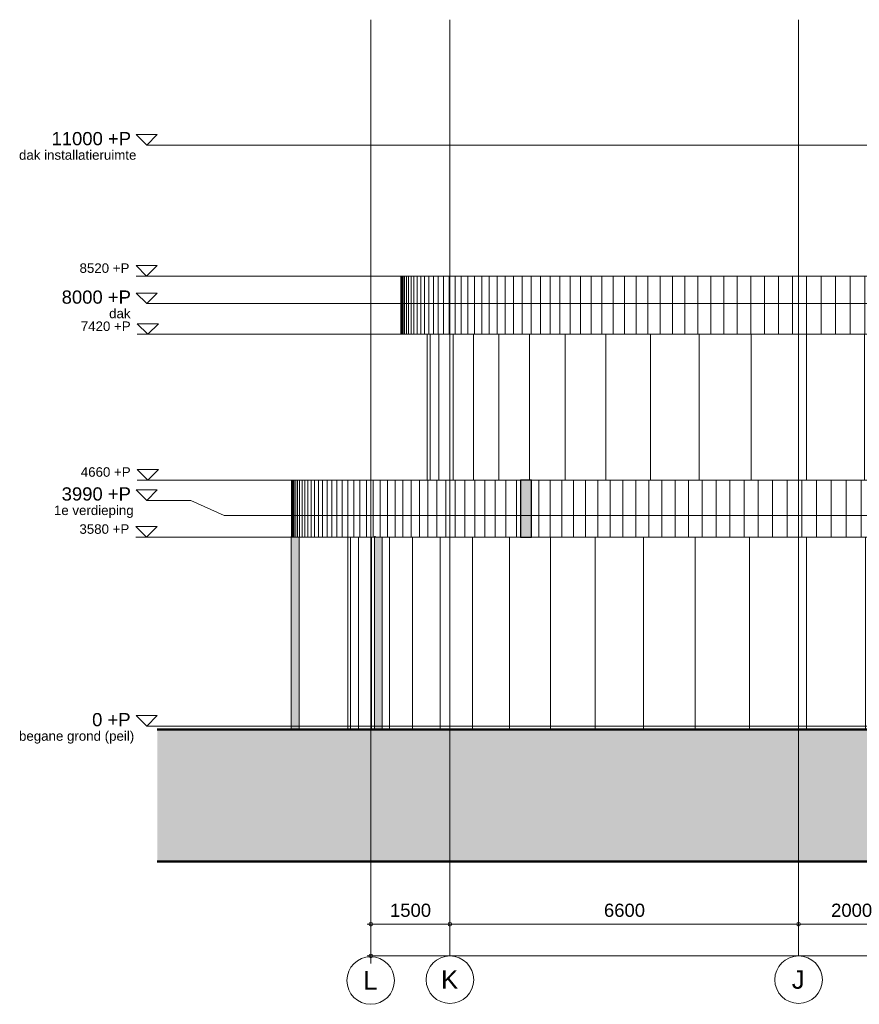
# Model space of a CAD drawing. Header units: millimetres. Extents: x -2730 to 271154, y -5699 to 14719.
# Tile 6 of 9: x 183043 to 198937, y -5266 to 13375. Entities that reach past the tile are written whole.
import ezdxf

# ---------------------------------------------------------------- set-up
doc = ezdxf.new("R2010")
doc.units = ezdxf.units.MM
doc.linetypes.add('THO_hhidden', pattern=[2.5, 1.5, -1])
doc.linetypes.add('THO_stramienlijn', pattern=[20, 17, -1.5, 0, -1.5])
for name, color, linetype, lineweight in [('A-ANNO-DIMS', 7, 'Continuous', 13), ('A-ANNO-DIMS-100', 7, 'Continuous', 13), ('A-FLOR-LEVL', 7, 'Continuous', 13), ('A-WALL-PATT', 7, 'Continuous', 18), ('C-TOPO', 7, 'Continuous', 13), ('C-TOPO-PATT', 7, 'Continuous', 50), ('G-ANNO-DIMS', 7, 'Continuous', 13), ('I-WALL', 7, 'Continuous', 18), ('S-COLS', 7, 'Continuous', 13), ('S-GRID', 7, 'Continuous', 13), ('S-GRID-IDEN', 7, 'Continuous', 13)]:
    doc.layers.add(name, color=color, linetype=linetype, lineweight=lineweight)
doc.layers.add('A-AREA', color=1, linetype='Continuous', lineweight=13, true_color=0xff0000)
doc.layers.add('A-DETL', color=7, linetype='Continuous', lineweight=13, true_color=0x00a600)
doc.styles.add('Arial', font='arial.ttf', dxfattribs={"height": 250})
doc.styles.add('Arial_1', font='arial.ttf', dxfattribs={"height": 180})
doc.styles.add('Arial_2', font='arial.ttf', dxfattribs={"height": 350})
doc.dimstyles.new('THO_25_-_transparant', dxfattribs={"dimscale": 304.8, "dimtxt": 0.836827, "dimasz": 0.229659, "dimexe": 0.459318, "dimexo": 0.0625, "dimgap": 0.213255, "dimtad": 1, "dimdec": 3, "dimlfac": 304.8, "dimrnd": 0.001, "dimdsep": 46, "dimtxsty": 'Arial', "dimblk1": 'DOTBLANK', "dimblk2": 'DOTBLANK', "dimsah": 1, "dimcen": 0.09, "dimdle": 0.229659, "dimazin": 0, "dimtfac": 1, "dimtdec": 4, "dimtix": 1, "dimtmove": 0, "dimatfit": 3, "dimfxl": 0.001507, "dimfxlon": 1, "dimtvp": 1, "dimtolj": 1, "dimtzin": 0, "dimarcsym": 2})

# ---------------------------------------------------------------- blocks, each defined once
blk = doc.blocks.new('FP_42-03 linkergevel _plotview_')
at = {"layer": 'A-WALL-PATT', "color": 8, "lineweight": 13, "true_color": 0x808080}
for p, q in [((-38582, -63), (-38582, 3580)), ((-38433, -63), (-38433, 3580)), ((-38187, -63), (-38187, 3580)), ((-37845, -63), (-37845, 3580)), ((-37410, -63), (-37410, 3580)), ((-36883, -63), (-36883, 3580)), ((-36270, -63), (-36270, 3580)), ((-35573, -63), (-35573, 3580)), ((-34799, -63), (-34799, 3580)), ((-33951, -63), (-33951, 3580)), ((-33036, -63), (-33036, 3580)), ((-32060, -63), (-32060, 3580)), ((-31030, -63), (-31030, 3580)), ((-29953, -63), (-29953, 3580)), ((-28836, -63), (-28836, 3580)), ((-27686, -63), (-27686, 3580)), ((-26513, -63), (-26513, 3580)), ((-25322, -63), (-25322, 3580)), ((-24124, -63), (-24124, 3580))]:
    blk.add_line(p, q, dxfattribs=at)
at = {"layer": 'I-WALL'}
blk.add_line((-38630, 3580), (-38630, -63), dxfattribs=at)
blk = doc.blocks.new('FP_44-03 linkergevel _plotview_')
at = {"layer": 'A-WALL-PATT', "color": 8, "lineweight": 13, "true_color": 0x808080}
for p, q in [((-37076, 4660), (-37076, 7420)), ((-36911, 4660), (-36911, 7420)), ((-36637, 4660), (-36637, 7420)), ((-36257, 4660), (-36257, 7420)), ((-35774, 4660), (-35774, 7420)), ((-35192, 4660), (-35192, 7420)), ((-34516, 4660), (-34516, 7420)), ((-33751, 4660), (-33751, 7420)), ((-32905, 4660), (-32905, 7420)), ((-31985, 4660), (-31985, 7420)), ((-30997, 4660), (-30997, 7420)), ((-29951, 4660), (-29951, 7420)), ((-28855, 4660), (-28855, 7420)), ((-27720, 4660), (-27720, 7420)), ((-26553, 4660), (-26553, 7420)), ((-25366, 4660), (-25366, 7420)), ((-24167, 4660), (-24167, 7420))]:
    blk.add_line(p, q, dxfattribs=at)
at = {"layer": 'I-WALL'}
blk.add_line((-37130, 7420), (-37130, 4660), dxfattribs=at)
blk = doc.blocks.new('FP_46-03 linkergevel _plotview_')
at = {"layer": 'A-WALL-PATT', "color": 252, "lineweight": 13, "true_color": 0x858482}
for p, q in [((-39701, 3590), (-39701, 4660)), ((-35020, 3580), (-35020, 4660)), ((-34804, 3580), (-34804, 4660)), ((-34584, 3580), (-34584, 4660)), ((-34360, 3580), (-34360, 4660)), ((-34132, 3580), (-34132, 4660)), ((-33900, 3580), (-33900, 4660)), ((-33665, 3580), (-33665, 4660)), ((-33426, 3580), (-33426, 4660)), ((-33184, 3580), (-33184, 4660)), ((-32938, 3580), (-32938, 4660)), ((-32690, 3580), (-32690, 4660)), ((-32438, 3580), (-32438, 4660)), ((-32182, 3580), (-32182, 4660)), ((-31924, 3580), (-31924, 4660)), ((-31663, 3580), (-31663, 4660)), ((-31400, 3580), (-31400, 4660)), ((-31133, 3580), (-31133, 4660)), ((-30864, 3580), (-30864, 4660)), ((-30592, 3580), (-30592, 4660)), ((-30318, 3580), (-30318, 4660)), ((-30042, 3580), (-30042, 4660)), ((-29764, 3580), (-29764, 4660)), ((-29483, 3580), (-29483, 4660)), ((-29200, 3580), (-29200, 4660)), ((-28916, 3580), (-28916, 4660)), ((-28630, 3580), (-28630, 4660)), ((-28342, 3580), (-28342, 4660)), ((-28052, 3580), (-28052, 4660)), ((-27761, 3580), (-27761, 4660)), ((-27469, 3580), (-27469, 4660)), ((-27176, 3580), (-27176, 4660)), ((-26881, 3580), (-26881, 4660)), ((-26585, 3580), (-26585, 4660)), ((-26289, 3580), (-26289, 4660)), ((-25991, 3580), (-25991, 4660)), ((-25693, 3580), (-25693, 4660)), ((-25394, 3580), (-25394, 4660)), ((-25095, 3580), (-25095, 4660)), ((-24795, 3580), (-24795, 4660)), ((-24496, 3580), (-24496, 4660)), ((-24196, 3580), (-24196, 4660)), ((-23896, 3580), (-23896, 4660)), ((-23596, 3580), (-23596, 4660)), ((-23296, 3580), (-23296, 4660)), ((-22996, 3580), (-22996, 4660)), ((-22697, 3580), (-22697, 4660)), ((-22399, 3580), (-22399, 4660)), ((-22101, 3580), (-22101, 4660)), ((-21804, 3580), (-21804, 4660)), ((-21507, 3580), (-21507, 4660)), ((-21212, 3580), (-21212, 4660)), ((-20918, 3580), (-20918, 4660)), ((-20625, 3580), (-20625, 4660)), ((-20333, 3580), (-20333, 4660)), ((-20042, 3580), (-20042, 4660)), ((-19754, 3580), (-19754, 4660)), ((-19466, 3580), (-19466, 4660)), ((-19181, 3580), (-19181, 4660)), ((-18897, 3580), (-18897, 4660)), ((-18615, 3580), (-18615, 4660)), ((-18335, 3580), (-18335, 4660)), ((-18057, 3580), (-18057, 4660)), ((-17782, 3580), (-17782, 4660)), ((-17509, 3580), (-17509, 4660)), ((-17238, 3580), (-17238, 4660)), ((-16970, 3580), (-16970, 4660)), ((-16704, 3580), (-16704, 4660)), ((-16442, 3580), (-16442, 4660)), ((-16182, 3580), (-16182, 4660)), ((-15925, 3580), (-15925, 4660)), ((-15671, 3580), (-15671, 4660)), ((-15420, 3580), (-15420, 4660)), ((-15172, 3580), (-15172, 4660)), ((-14928, 3580), (-14928, 4660)), ((-14687, 3580), (-14687, 4660)), ((-14449, 3580), (-14449, 4660)), ((-14215, 3580), (-14215, 4660)), ((-13985, 3580), (-13985, 4660)), ((-13758, 3580), (-13758, 4660)), ((-13536, 3580), (-13536, 4660)), ((-13317, 3580), (-13317, 4660)), ((-13102, 3580), (-13102, 4660))]:
    blk.add_line(p, q, dxfattribs=at)
blk = doc.blocks.new('FP_47-03 linkergevel _plotview_')
at = {"layer": 'A-WALL-PATT', "color": 252, "lineweight": 13, "true_color": 0x858482}
for p, q in [((-37630, 7420), (-37630, 8520)), ((-37622, 7420), (-37622, 8520)), ((-37607, 7420), (-37607, 8520)), ((-37586, 7420), (-37586, 8520)), ((-37558, 7420), (-37558, 8520)), ((-37524, 7420), (-37524, 8520)), ((-37483, 7420), (-37483, 8520)), ((-37435, 7420), (-37435, 8520)), ((-37381, 7420), (-37381, 8520)), ((-37320, 7420), (-37320, 8520)), ((-37253, 7420), (-37253, 8520)), ((-37179, 7420), (-37179, 8520)), ((-37099, 7420), (-37099, 8520)), ((-37013, 7420), (-37013, 8520)), ((-36920, 7420), (-36920, 8520)), ((-36821, 7420), (-36821, 8520)), ((-36716, 7420), (-36716, 8520)), ((-36604, 7420), (-36604, 8520)), ((-36486, 7420), (-36486, 8520)), ((-36362, 7420), (-36362, 8520)), ((-36233, 7420), (-36233, 8520)), ((-36097, 7420), (-36097, 8520)), ((-35955, 7420), (-35955, 8520)), ((-35808, 7420), (-35808, 8520)), ((-35654, 7420), (-35654, 8520)), ((-35495, 7420), (-35495, 8520)), ((-35331, 7420), (-35331, 8520)), ((-35161, 7420), (-35161, 8520)), ((-34985, 7420), (-34985, 8520)), ((-34804, 7420), (-34804, 8520)), ((-34618, 7420), (-34618, 8520)), ((-34427, 7420), (-34427, 8520)), ((-34230, 7420), (-34230, 8520)), ((-34029, 7420), (-34029, 8520)), ((-33823, 7420), (-33823, 8520)), ((-33612, 7420), (-33612, 8520)), ((-33396, 7420), (-33396, 8520)), ((-33176, 7420), (-33176, 8520)), ((-32951, 7420), (-32951, 8520)), ((-32722, 7420), (-32722, 8520)), ((-32489, 7420), (-32489, 8520)), ((-32251, 7420), (-32251, 8520)), ((-32010, 7420), (-32010, 8520)), ((-31764, 7420), (-31764, 8520)), ((-31515, 7420), (-31515, 8520)), ((-31262, 7420), (-31262, 8520)), ((-31006, 7420), (-31006, 8520)), ((-30746, 7420), (-30746, 8520)), ((-30483, 7420), (-30483, 8520)), ((-30217, 7420), (-30217, 8520)), ((-29948, 7420), (-29948, 8520)), ((-29676, 7420), (-29676, 8520)), ((-29402, 7420), (-29402, 8520)), ((-29124, 7420), (-29124, 8520)), ((-28845, 7420), (-28845, 8520)), ((-28562, 7420), (-28562, 8520)), ((-28278, 7420), (-28278, 8520)), ((-27992, 7420), (-27992, 8520)), ((-27703, 7420), (-27703, 8520)), ((-27413, 7420), (-27413, 8520)), ((-27122, 7420), (-27122, 8520)), ((-26829, 7420), (-26829, 8520)), ((-26534, 7420), (-26534, 8520)), ((-26238, 7420), (-26238, 8520)), ((-25942, 7420), (-25942, 8520)), ((-25644, 7420), (-25644, 8520)), ((-25345, 7420), (-25345, 8520)), ((-25046, 7420), (-25046, 8520)), ((-24747, 7420), (-24747, 8520)), ((-24447, 7420), (-24447, 8520)), ((-24147, 7420), (-24147, 8520)), ((-23847, 7420), (-23847, 8520)), ((-23547, 7420), (-23547, 8520)), ((-23248, 7420), (-23248, 8520)), ((-22948, 7420), (-22948, 8520)), ((-22650, 7420), (-22650, 8520)), ((-22352, 7420), (-22352, 8520)), ((-22055, 7420), (-22055, 8520)), ((-21759, 7420), (-21759, 8520)), ((-21464, 7420), (-21464, 8520)), ((-21170, 7420), (-21170, 8520)), ((-20878, 7420), (-20878, 8520)), ((-20588, 7420), (-20588, 8520)), ((-20299, 7420), (-20299, 8520)), ((-20012, 7420), (-20012, 8520)), ((-19727, 7420), (-19727, 8520)), ((-19444, 7420), (-19444, 8520)), ((-19163, 7420), (-19163, 8520)), ((-18885, 7420), (-18885, 8520)), ((-18610, 7420), (-18610, 8520)), ((-18337, 7420), (-18337, 8520)), ((-18067, 7420), (-18067, 8520)), ((-17800, 7420), (-17800, 8520)), ((-17536, 7420), (-17536, 8520)), ((-17275, 7420), (-17275, 8520)), ((-17018, 7420), (-17018, 8520)), ((-16764, 7420), (-16764, 8520)), ((-16514, 7420), (-16514, 8520)), ((-16267, 7420), (-16267, 8520)), ((-16024, 7420), (-16024, 8520)), ((-15786, 7420), (-15786, 8520)), ((-15551, 7420), (-15551, 8520)), ((-15321, 7420), (-15321, 8520)), ((-15094, 7420), (-15094, 8520)), ((-14873, 7420), (-14873, 8520)), ((-14656, 7420), (-14656, 8520)), ((-14443, 7420), (-14443, 8520)), ((-14235, 7420), (-14235, 8520)), ((-14032, 7420), (-14032, 8520)), ((-13834, 7420), (-13834, 8520)), ((-13641, 7420), (-13641, 8520)), ((-13454, 7420), (-13454, 8520)), ((-13271, 7420), (-13271, 8520)), ((-13094, 7420), (-13094, 8520)), ((-12922, 7420), (-12922, 8520)), ((-12756, 7420), (-12756, 8520)), ((-12595, 7420), (-12595, 8520)), ((-12440, 7420), (-12440, 8520)), ((-12291, 7420), (-12291, 8520)), ((-12147, 7420), (-12147, 8520)), ((-12009, 7420), (-12009, 8520)), ((-11878, 7420), (-11878, 8520)), ((-11752, 7420), (-11752, 8520)), ((-11632, 7420), (-11632, 8520)), ((-11519, 7420), (-11519, 8520)), ((-11411, 7420), (-11411, 8520)), ((-11310, 7420), (-11310, 8520)), ((-11216, 7420), (-11216, 8520)), ((-11127, 7420), (-11127, 8520)), ((-11045, 7420), (-11045, 8520)), ((-10969, 7420), (-10969, 8520)), ((-10900, 7420), (-10900, 8520)), ((-10837, 7420), (-10837, 8520)), ((-10781, 7420), (-10781, 8520)), ((-10731, 7420), (-10731, 8520)), ((-10688, 7420), (-10688, 8520)), ((-10652, 7420), (-10652, 8520)), ((-10622, 7420), (-10622, 8520)), ((-10599, 7420), (-10599, 8520)), ((-10582, 7420), (-10582, 8520)), ((-10572, 7420), (-10572, 8520))]:
    blk.add_line(p, q, dxfattribs=at)
at = {"layer": 'I-WALL'}
for p, q in [((-37630, 8520), (-37630, 7420)), ((-10570, 7420), (-10570, 8520))]:
    blk.add_line(p, q, dxfattribs=at)
blk = doc.blocks.new('FP_48-03 linkergevel _plotview_')
at = {"layer": 'A-WALL-PATT', "color": 252, "lineweight": 13, "true_color": 0x858482}
for p, q in [((-39701, 3580), (-39701, 4660)), ((-39696, 3580), (-39696, 4660)), ((-39685, 3580), (-39685, 4660)), ((-39669, 3580), (-39669, 4660)), ((-39646, 3580), (-39646, 4660)), ((-39618, 3580), (-39618, 4660)), ((-39585, 3580), (-39585, 4660)), ((-39545, 3580), (-39545, 4660)), ((-39500, 3580), (-39500, 4660)), ((-39449, 3580), (-39449, 4660)), ((-39392, 3580), (-39392, 4660)), ((-39330, 3580), (-39330, 4660)), ((-39262, 3580), (-39262, 4660)), ((-39189, 3580), (-39189, 4660)), ((-39110, 3580), (-39110, 4660)), ((-39025, 3580), (-39025, 4660)), ((-38935, 3580), (-38935, 4660)), ((-38840, 3580), (-38840, 4660)), ((-38738, 3580), (-38738, 4660)), ((-38632, 3580), (-38632, 4660)), ((-38520, 3580), (-38520, 4660)), ((-38403, 3580), (-38403, 4660)), ((-38281, 3580), (-38281, 4660)), ((-38153, 3580), (-38153, 4660)), ((-38020, 3580), (-38020, 4660)), ((-37882, 3580), (-37882, 4660)), ((-37739, 3580), (-37739, 4660)), ((-37591, 3580), (-37591, 4660)), ((-37437, 3580), (-37437, 4660)), ((-37279, 3580), (-37279, 4660)), ((-37116, 3580), (-37116, 4660)), ((-36949, 3580), (-36949, 4660)), ((-36776, 3580), (-36776, 4660)), ((-36599, 3580), (-36599, 4660)), ((-36417, 3580), (-36417, 4660)), ((-36231, 3580), (-36231, 4660)), ((-36040, 3580), (-36040, 4660)), ((-35844, 3580), (-35844, 4660)), ((-35645, 3580), (-35645, 4660)), ((-35441, 3580), (-35441, 4660)), ((-12685, 3580), (-12685, 4660)), ((-12482, 3580), (-12482, 4660)), ((-12284, 3580), (-12284, 4660)), ((-12091, 3580), (-12091, 4660)), ((-11901, 3580), (-11901, 4660)), ((-11717, 3580), (-11717, 4660)), ((-11536, 3580), (-11536, 4660)), ((-11361, 3580), (-11361, 4660)), ((-11190, 3580), (-11190, 4660)), ((-11024, 3580), (-11024, 4660)), ((-10863, 3580), (-10863, 4660)), ((-10706, 3580), (-10706, 4660)), ((-10555, 3580), (-10555, 4660)), ((-10409, 3580), (-10409, 4660)), ((-10267, 3580), (-10267, 4660)), ((-10131, 3580), (-10131, 4660)), ((-10000, 3580), (-10000, 4660)), ((-9874, 3580), (-9874, 4660)), ((-9754, 3580), (-9754, 4660)), ((-9639, 3580), (-9639, 4660)), ((-9529, 3580), (-9529, 4660)), ((-9424, 3580), (-9424, 4660)), ((-9325, 3580), (-9325, 4660)), ((-9232, 3580), (-9232, 4660)), ((-9143, 3580), (-9143, 4660)), ((-9061, 3580), (-9061, 4660)), ((-8984, 3580), (-8984, 4660)), ((-8912, 3580), (-8912, 4660)), ((-8847, 3580), (-8847, 4660)), ((-8786, 3580), (-8786, 4660)), ((-8732, 3580), (-8732, 4660)), ((-8683, 3580), (-8683, 4660)), ((-8640, 3580), (-8640, 4660)), ((-8603, 3580), (-8603, 4660)), ((-8571, 3580), (-8571, 4660)), ((-8545, 3580), (-8545, 4660)), ((-8525, 3580), (-8525, 4660)), ((-8510, 3580), (-8510, 4660)), ((-8502, 3580), (-8502, 4660))]:
    blk.add_line(p, q, dxfattribs=at)
at = {"layer": 'I-WALL'}
for p, q in [((-39700, 4660), (-39700, 3580)), ((-8500, 3580), (-8500, 4660))]:
    blk.add_line(p, q, dxfattribs=at)
blk = doc.blocks.new('NLRS_28_SCO_UN_houten kolom rond_gen_bcb - rond 150-2413769-03 linkergevel _plotview_')
at = {"layer": 'S-COLS', "true_color": 0xe8c753}
for points in [[(-38069, -63), (-38002, -63), (-38002, 3580), (-38107, 3580), (-38108, 3590), (-38128, 3590), (-38129, 3580), (-38131, 3580), (-38131, -63), (-38069, -63)], [(-38002, -63), (-37981, -63), (-37981, 3580), (-38002, 3580), (-38002, 69)]]:
    blk.add_hatch(color=53, dxfattribs=at).paths.add_polyline_path(points)
at = {"layer": 'S-COLS'}
for p, q in [((-38131, 3590), (-38131, -63)), ((-38130, 3590), (-38108, 3590)), ((-37981, -63), (-37981, 3580))]:
    blk.add_line(p, q, dxfattribs=at)
blk = doc.blocks.new('NLRS_28_SCO_UN_houten kolom rond_gen_bcb - rond 150-2413770-03 linkergevel _plotview_')
at = {"layer": 'S-COLS', "true_color": 0xe8c753}
for points in [[(-39643, -63), (-39600, -63), (-39600, 3580), (-39700, 3580), (-39700, 3590), (-39707, 3590), (-39707, -63), (-39643, -63)], [(-39600, -63), (-39557, -63), (-39557, 3580), (-39600, 3580), (-39600, 69)]]:
    blk.add_hatch(color=53, dxfattribs=at).paths.add_polyline_path(points)
at = {"layer": 'S-COLS'}
for p, q in [((-39707, 3590), (-39707, -63)), ((-39707, 3590), (-39700, 3590)), ((-39557, -63), (-39557, 3580))]:
    blk.add_line(p, q, dxfattribs=at)
blk = doc.blocks.new('NLRS_28_SCO_UN_houten kolom rond_gen_bcb - rond 150-V52-03 linkergevel _plotview_')
at = {"layer": 'S-COLS'}
for p, q in [((-39707, 3590), (-39707, -63)), ((-39707, 3590), (-39707, 3590)), ((-39557, -63), (-39557, 3580))]:
    blk.add_line(p, q, dxfattribs=at)
blk = doc.blocks.new('Level - Level _ P _ description-1127031-03 linkergevel _plotview_')
at = {"layer": 'A-FLOR-LEVL', "lineweight": 18}
for p, q in [((-42638, 200), (-42440, 0)), ((-42638, 200), (-42241, 200)), ((-42241, 200), (-42440, 0))]:
    blk.add_line(p, q, dxfattribs=at)
at = {"layer": 'A-FLOR-LEVL'}
blk.add_line((-42241, 0), (-42440, 0), dxfattribs=at)
blk = doc.blocks.new('Grid - Stramienbol 9_0mm-3500-03 linkergevel _plotview_')
at = {"layer": 'S-GRID-IDEN'}
blk.add_circle((-10000, -4800), 450, dxfattribs=at)
blk = doc.blocks.new('DIMBLOCK39-03 linkergevel _plotview_')
at = {"layer": 'A-ANNO-DIMS-100'}
for p, q in [((189688, -4350), (189688, -4210)), ((217888, -4350), (217888, -4210)), ((189618, -4350), (217958, -4350)), ((189688, -4350), (189688, -4490)), ((217888, -4350), (217888, -4490))]:
    blk.add_line(p, q, dxfattribs=at)
for centre in [(189688, -4350), (217888, -4350)]:
    blk.add_circle(centre, 35, dxfattribs=at)
at = {"layer": 'A-ANNO-DIMS-100', "color": 0, "insert": (203307, -3960), "char_height": 250, "width": 1153.68, "attachment_point": 1, "line_spacing_factor": 0.941778, "style": 'Arial'}
blk.add_mtext('28200', dxfattribs=at)
blk = doc.blocks.new('_DotBlank')
at = {"color": 0, "linetype": 'ByBlock', "lineweight": -2}
blk.add_line((-0.5, 0), (-1, 0), dxfattribs=at)
blk.add_circle((0, 0), 0.5, dxfattribs=at)
blk = doc.blocks.new('DIMBLOCK40-03 linkergevel _plotview_')
at = {"layer": 'A-ANNO-DIMS-100'}
for p, q in [((189688, -3750), (189688, -3610)), ((191188, -3750), (191188, -3610)), ((189618, -3750), (191188, -3750)), ((189688, -3750), (189688, -3890)), ((191188, -3750), (191188, -3890))]:
    blk.add_line(p, q, dxfattribs=at)
for centre in [(189688, -3750), (191188, -3750)]:
    blk.add_circle(centre, 35, dxfattribs=at)
at = {"layer": 'A-ANNO-DIMS-100', "color": 0, "insert": (190053, -3360), "char_height": 250, "width": 922.94, "attachment_point": 1, "line_spacing_factor": 0.941778, "style": 'Arial'}
blk.add_mtext('1500', dxfattribs=at)
blk = doc.blocks.new('DIMBLOCK41-03 linkergevel _plotview_')
at = {"layer": 'A-ANNO-DIMS-100'}
for p, q in [((191188, -3750), (191188, -3610)), ((197788, -3750), (197788, -3610)), ((191188, -3750), (197788, -3750)), ((191188, -3750), (191188, -3890)), ((197788, -3750), (197788, -3890))]:
    blk.add_line(p, q, dxfattribs=at)
for centre in [(191188, -3750), (197788, -3750)]:
    blk.add_circle(centre, 35, dxfattribs=at)
at = {"layer": 'A-ANNO-DIMS-100', "color": 0, "insert": (194103, -3360), "char_height": 250, "width": 922.94, "attachment_point": 1, "line_spacing_factor": 0.941778, "style": 'Arial'}
blk.add_mtext('6600', dxfattribs=at)
blk = doc.blocks.new('DIMBLOCK42-03 linkergevel _plotview_')
at = {"layer": 'A-ANNO-DIMS-100'}
for p, q in [((197788, -3750), (197788, -3610)), ((199788, -3750), (199788, -3610)), ((197788, -3750), (199788, -3750)), ((197788, -3750), (197788, -3890)), ((199788, -3750), (199788, -3890))]:
    blk.add_line(p, q, dxfattribs=at)
for centre in [(197788, -3750), (199788, -3750)]:
    blk.add_circle(centre, 35, dxfattribs=at)
at = {"layer": 'A-ANNO-DIMS-100', "color": 0, "insert": (198403, -3360), "char_height": 250, "width": 922.94, "attachment_point": 1, "line_spacing_factor": 0.941778, "style": 'Arial'}
blk.add_mtext('2000', dxfattribs=at)
blk = doc.blocks.new('Spot Elevations - arrow above 13mm-511644-03 linkergevel _plotview_')
at = {"layer": 'G-ANNO-DIMS'}
for p, q in [((-42641.286791, 8720), (-42441.286791, 8520)), ((-42241.286791, 8720), (-42641.286791, 8720)), ((-42441.286791, 8520), (-42241.286791, 8720)), ((-42641.286791, 8520), (-42241.286791, 8520))]:
    blk.add_line(p, q, dxfattribs=at)

msp = doc.modelspace()

# ---------------------------------------------------------------- hatches: boundary and pattern name
at = {"layer": 'A-WALL-PATT', "true_color": 0x808080}
h = msp.add_hatch(color=8, dxfattribs=at)
h.paths.add_polyline_path([(192520.8917332, 3580), (192729.5168044, 3580), (192729.5168044, 4660), (192520.8917332, 4660), (192520.8917332, 3950.6036596)])
h.paths.add_polyline_path([(214845.6268363, 3580), (215054.2519075, 3580), (215054.2519075, 4660), (214845.6268363, 4660), (214845.6268363, 3950.6036596)])
at = {"layer": 'C-TOPO-PATT', "lineweight": 13, "true_color": 0xc0c0c0}
msp.add_hatch(color=9, dxfattribs=at).paths.add_polyline_path([(220806.0664521, -2563), (223150.0489413, -2563), (223150.0489413, -63), (185646.3291134, -63), (185646.3291134, -2563), (218462.0839628, -2563)])

# ---------------------------------------------------------------- linework, layer by layer
at = {"layer": 'A-AREA'}
for p, q in [((188329.5035901, 0), (189256.0975836, 0)), ((188329.5039213, 0), (189756.1136982, 0)), ((189905.1134898, 0), (217670.2138173, 0))]:
    msp.add_line(p, q, dxfattribs=at)
at = {"layer": 'A-DETL', "color": 7, "linetype": 'THO_hhidden'}
for p, q in [((189755.6916429, 0), (188187.5736498, 0)), ((188329.5035901, 0), (189256.0975836, 0)), ((188329.5039213, 0), (189756.1136982, 0)), ((188329.5039213, 0), (189256.0976546, 0)), ((189755.8352139, 0), (188337.5736498, 0)), ((188337.5736498, 0), (189257.2052066, 0)), ((192520.8917332, 0), (189780.7512954, 0)), ((192729.5168044, 0), (189904.8251483, 0)), ((189905.1134898, 0), (217670.2138173, 0))]:
    msp.add_line(p, q, dxfattribs=at)
at = {"layer": 'A-FLOR-LEVL', "color": 5, "linetype": 'THO_stramienlijn', "true_color": 0x0000ff}
for p, q in [((185646.7904249, 11000), (222945.5807903, 11000)), ((185646.7904249, 8000), (222945.5807903, 8000)), ((186916.7904249, 3990), (222945.5807903, 3990)), ((185646.7904249, 0), (222945.5807903, 0))]:
    msp.add_line(p, q, dxfattribs=at)
at = {"layer": 'A-FLOR-LEVL', "color": 5, "true_color": 0x0000ff}
for p, q in [((186281.7904249, 4273.0806951), (185646.7904249, 4273.0806951)), ((186916.7904249, 3990), (186281.7904249, 4273.0806951))]:
    msp.add_line(p, q, dxfattribs=at)
at = {"layer": 'C-TOPO', "lineweight": 50}
for p, q in [((223150.0489413, -63), (185646.3291134, -63)), ((185646.3291134, -2563), (223150.0489413, -2563))]:
    msp.add_line(p, q, dxfattribs=at)
at = {"layer": 'G-ANNO-DIMS'}
for p, q in [((187363.079924, 8520), (185246.2847964, 8520)), ((193698.4853572, 8520), (187363.079924, 8520)), ((187412.9190289, 7420), (185270.016353, 7420)), ((193561.6468689, 7420), (187412.9190289, 7420)), ((187461.1676607, 4660), (185270.016353, 4660)), ((191491.1842186, 4660), (187461.1676607, 4660)), ((187701.5720289, 3580), (185244.096514, 3580)), ((192570.8754003, 3580), (187701.5720289, 3580))]:
    msp.add_line(p, q, dxfattribs=at)
at = {"layer": 'I-WALL'}
for p, q in [((217317.5681752, 8520), (190257.6025854, 8520)), ((190257.6025854, 7420), (217317.5681752, 7420)), ((192520.8917332, 4660), (188187.5736498, 4660)), ((214845.6268363, 4660), (192729.5168044, 4660)), ((188187.5736498, 3580), (189758.3798167, 3580)), ((189257.5717776, 3560), (189257.5717776, 3580)), ((189779.9570697, 3580), (192520.8917332, 3580)), ((192729.5168044, 3580), (214845.6268363, 3580))]:
    msp.add_line(p, q, dxfattribs=at)
at = {"layer": 'I-WALL', "lineweight": 25}
for p, q in [((192729.5168044, 4660), (192520.8917332, 4660)), ((192520.8917332, 4660), (192520.8917332, 3580)), ((192729.5168044, 3580), (192729.5168044, 4660)), ((192520.8917332, 3580), (192729.5168044, 3580))]:
    msp.add_line(p, q, dxfattribs=at)
at = {"layer": 'S-GRID', "color": 5, "linetype": 'THO_stramienlijn', "true_color": 0x0000ff}
for p, q in [((189687.5717776, -4365.6631086), (189687.5717776, 13375.4223765)), ((191187.5715874, -4350), (191187.5715874, 13370)), ((197787.5715874, -4350), (197787.5715874, 13370))]:
    msp.add_line(p, q, dxfattribs=at)

# ---------------------------------------------------------------- block references
at = {"layer": 'A-FLOR-LEVL'}
for p in [(227887.5715874, 11000), (227887.5715874, 8000), (227887.5715874, 4273.0806951), (227887.5715874, 0)]:
    msp.add_blockref('Level - Level _ P _ description-1127031-03 linkergevel _plotview_', p, dxfattribs=at)
at = {"layer": 'G-ANNO-DIMS'}
for p in [(227887.5715874, 0), (227911.303144, -1100), (227911.303144, -3860), (227885.383305, -4940)]:
    msp.add_blockref('Spot Elevations - arrow above 13mm-511644-03 linkergevel _plotview_', p, dxfattribs=at)
at = {"layer": 'I-WALL'}
for name in ['FP_47-03 linkergevel _plotview_', 'FP_44-03 linkergevel _plotview_', 'FP_46-03 linkergevel _plotview_', 'FP_48-03 linkergevel _plotview_', 'FP_42-03 linkergevel _plotview_']:
    msp.add_blockref(name, (227887.5715874, 0), dxfattribs=at)
at = {"layer": 'S-COLS'}
for name in ['NLRS_28_SCO_UN_houten kolom rond_gen_bcb - rond 150-2413770-03 linkergevel _plotview_', 'NLRS_28_SCO_UN_houten kolom rond_gen_bcb - rond 150-V52-03 linkergevel _plotview_', 'NLRS_28_SCO_UN_houten kolom rond_gen_bcb - rond 150-2413769-03 linkergevel _plotview_']:
    msp.add_blockref(name, (227887.5715874, 0), dxfattribs=at)
at = {"layer": 'S-GRID-IDEN'}
for p in [(199687.5717776, -15.6631086), (201187.5715874, 0), (207787.5715874, 0)]:
    msp.add_blockref('Grid - Stramienbol 9_0mm-3500-03 linkergevel _plotview_', p, dxfattribs=at)

# ---------------------------------------------------------------- texts
at = {"layer": 'A-FLOR-LEVL', "attachment_point": 1}
for s, insert, char_height, width, style in [('11000 +P', (183645.9387957, 11248.9325909), 250, 1811.81375, 'Arial'), ('dak installatieruimte', (183030.2565234, 10903.9898825), 180, 2549.36625, 'Arial_1'), ('8000 +P', (183837.9387957, 8248.9325909), 250, 1579.324375, 'Arial'), ('dak', (184736.2565234, 7903.9898825), 180, 481.0125, 'Arial_1'), ('3990 +P', (183837.9387957, 4522.013286), 250, 1579.324375, 'Arial'), ('1e verdieping', (183691.2565234, 4177.0705777), 180, 1747.67875, 'Arial_1'), ('0 +P', (184413.9387957, 248.9325909), 250, 881.85625, 'Arial'), ('begane grond (peil)', (183030.2565234, -96.0101175), 180, 2549.36625, 'Arial_1')]:
    msp.add_mtext(s, dxfattribs=dict(at, insert=insert, char_height=char_height, width=width, style=style))
at = {"layer": 'G-ANNO-DIMS', "char_height": 180, "width": 1128.263164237, "attachment_point": 1, "line_spacing_factor": 0.941778, "style": 'Arial_1'}
for s, insert in [('8520 +P', (184176.1751447, 8762.1573419)), ('7420 +P', (184199.9067012, 7662.1573419)), ('4660 +P', (184199.9067012, 4902.1573419)), ('3580 +P', (184173.9868623, 3822.1573419))]:
    msp.add_mtext(s, dxfattribs=dict(at, insert=insert))
at = {"layer": 'S-GRID-IDEN', "char_height": 350, "attachment_point": 1, "style": 'Arial_2'}
for s, insert, width in [('L', (189544.949708, -4636.9197098), 336.70875), ('K', (191018.9495179, -4621.2566012), 400.84375), ('J', (197658.4495179, -4621.2566012), 304.64125)]:
    msp.add_mtext(s, dxfattribs=dict(at, insert=insert, width=width))

# ---------------------------------------------------------------- dimensions: what is measured, and where the dimension line sits
at = {"layer": 'A-ANNO-DIMS'}
for base, p1, p2, override, picture, middle in [((191187.5715874, -3750), (189687.5717776, -3890), (191187.5715874, -3890), {"dimpost": '<>', "dimfxl": 1499.99981}, 'DIMBLOCK40-03 linkergevel _plotview_', (190437.5716825, -3557.3567523)), ((197787.5715874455, -3750.0000000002), (191187.5715874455, -3890.0000000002), (197787.5715874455, -3890.0000000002), {"dimpost": '<>', "dimfxl": 6600}, 'DIMBLOCK41-03 linkergevel _plotview_', (194487.5715874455, -3557.3567523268)), ((199787.5715874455, -3750.0000000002), (197787.5715874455, -3890.0000000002), (199787.5715874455, -3890.0000000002), {"dimpost": '<>', "dimfxl": 2000}, 'DIMBLOCK42-03 linkergevel _plotview_', (198787.5715874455, -3557.3567523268)), ((217887.5715874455, -4350.0000000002), (189687.5717775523, -4490.0000000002), (217887.5715874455, -4490.0000000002), {"dimpost": '<>', "dimfxl": 28199.99981}, 'DIMBLOCK39-03 linkergevel _plotview_', (203787.5716824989, -4157.2714862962))]:
    dim = msp.add_linear_dim(base=base, p1=p1, p2=p2, dimstyle='THO_25_-_transparant', override=override, dxfattribs=at)
    dim.commit()
    dim.dimension.update_dxf_attribs({"geometry": picture, "text_midpoint": middle})

doc.saveas('drawing.dxf')
